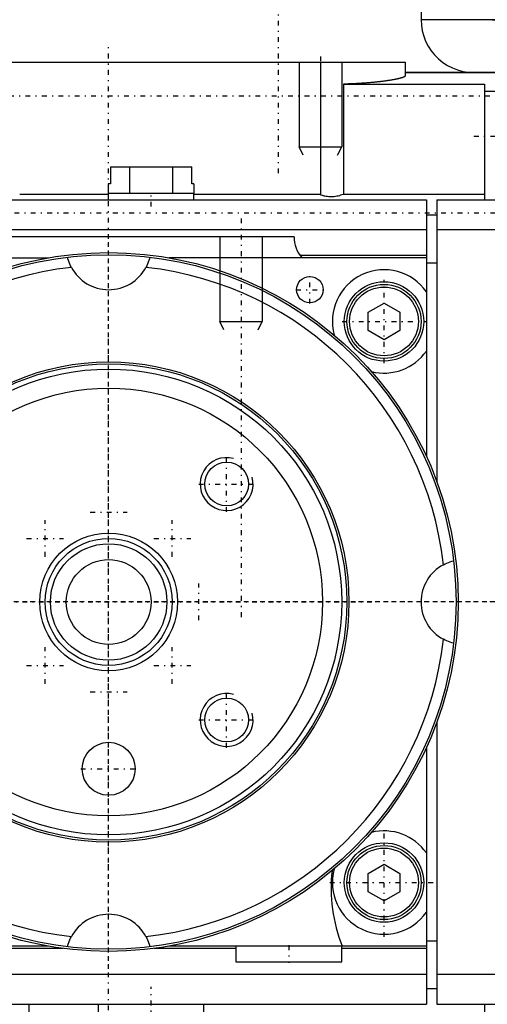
# Model space of a CAD drawing. Extents: x -128 to 128, y -5 to 906.
# Tile 9 of 12: x -8 to 36, y 732 to 825. Entities that reach past the tile are written whole.
import ezdxf

# ---------------------------------------------------------------- set-up
doc = ezdxf.new("R2010")
doc.units = 0
doc.linetypes.add('CENTER', pattern=[1.5, 0.45, -0.5, 0.05, -0.5])
for name, color, linetype in [('AM_0', 7, 'CONTINUOUS'), ('AM_10', 7, 'CONTINUOUS'), ('AM_7', 7, 'CENTER')]:
    doc.layers.add(name, color=color, linetype=linetype)

msp = doc.modelspace()

# ---------------------------------------------------------------- linework, layer by layer
at = {"layer": 'AM_0', "color": 7, "linetype": 'CONTINUOUS'}
for p, q in [((29.5, 832), (29.5, 825)), ((42, 825), (29.5, 825)), ((-42.986, 821), (27.986, 821)), ((20, 821), (20, 808.448)), ((27.986, 821), (27.986, 819.659)), ((49, 820), (27.986, 820)), ((46.5, 819.986), (27.986, 819.986)), ((35, 820.025), (35, 820)), ((22.179, 818.913), (35.5, 818.913)), ((22.179, 818.913), (22.179, 808.524)), ((35.5, 818.913), (35.5, 808)), ((46.5, 818.223), (35.5, 818.223)), ((0.161, 811.1), (7.839, 811.1)), ((0.161, 811.1), (0.161, 809.5)), ((1.979, 811.1), (1.979, 808.6)), ((6.021, 811.1), (6.021, 808.6)), ((7.839, 809.5), (7.839, 811.1)), ((-0.041, 809.5), (-0.041, 808.6)), ((0.161, 809.5), (-0.041, 809.5)), ((8.041, 809.5), (7.839, 809.5)), ((8.041, 809.5), (8.041, 808.6)), ((-8.4, 808.524), (-0.05, 808.524)), ((-0.05, 808.6), (-0.05, 808)), ((-0.05, 808.6), (8.05, 808.6)), ((8.05, 808), (8.05, 808.6)), ((8.05, 808.524), (20, 808.524)), ((22.179, 808.524), (35.5, 808.524)), ((-18.502, 808), (30, 808)), ((30, 808), (30, 783.748)), ((31, 808), (45.5, 808)), ((31, 808), (31, 781.326)), ((31, 806.55), (30, 806.55)), ((17.5, 804.5), (-12.959, 804.5)), ((30, 805.139), (-12.5, 805.139)), ((45.5, 805.139), (31, 805.139)), ((30, 802.72), (18.085, 802.72)), ((-30, 802.5), (-5.723, 802.5)), ((30, 802.5), (5.723, 802.5)), ((31, 802), (30, 802)), ((24.5, 797.366), (26, 798.232)), ((26, 798.232), (27.5, 797.366)), ((24.5, 795.634), (24.5, 797.366)), ((27.5, 797.366), (27.5, 795.634)), ((26, 794.768), (24.5, 795.634)), ((27.5, 795.634), (26, 794.768)), ((31, 758.674), (31, 732)), ((30, 756.252), (30, 732)), ((24.5, 744.366), (26, 745.232)), ((26, 745.232), (27.5, 744.366)), ((24.5, 742.634), (24.5, 744.366)), ((27.5, 744.366), (27.5, 742.634)), ((26, 741.768), (24.5, 742.634)), ((27.5, 742.634), (26, 741.768)), ((-5.723, 737.5), (-30, 737.5)), ((30, 737.5), (5.723, 737.5)), ((12, 737.5), (12, 736)), ((22, 736), (22, 737.5)), ((30, 738), (31, 738)), ((-4.29, 737.28), (-30, 737.28)), ((12, 737.28), (4.29, 737.28)), ((30, 737.28), (22, 737.28)), ((12, 736), (22, 736)), ((-12.5, 734.861), (30, 734.861)), ((31, 734.861), (45.5, 734.861)), ((31, 733.45), (30, 733.45)), ((-18.502, 732), (30, 732)), ((-7.5, 730.5), (-7.5, 732)), ((-1, 732), (-1, 730.5)), ((9, 730.5), (9, 732)), ((31, 732), (45.5, 732)), ((35.5, 732), (35.5, 721.087))]:
    msp.add_line(p, q, dxfattribs=at)
for points in [[(27.986, 819.659, 0), (27.984, 819.656, 0), (27.977, 819.649, 0), (27.97, 819.642, 0), (27.966, 819.638, 0), (27.962, 819.635, 0), (27.952, 819.627, 0), (27.942, 819.62, 0), (27.93, 819.613, 0), (27.917, 819.605, 0), (27.904, 819.598, 0), (27.896, 819.594, 0), (27.889, 819.59, 0), (27.873, 819.582, 0), (27.856, 819.574, 0), (27.838, 819.566, 0), (27.818, 819.559, 0), (27.798, 819.551, 0), (27.788, 819.547, 0), (27.777, 819.542, 0), (27.754, 819.534, 0), (27.731, 819.526, 0), (27.718, 819.522, 0), (27.706, 819.518, 0), (27.68, 819.51, 0), (27.654, 819.501, 0), (27.64, 819.497, 0), (27.626, 819.493, 0), (27.597, 819.485, 0), (27.567, 819.476, 0), (27.536, 819.468, 0), (27.504, 819.459, 0), (27.471, 819.451, 0), (27.454, 819.446, 0), (27.437, 819.442, 0), (27.402, 819.433, 0), (27.366, 819.425, 0), (27.328, 819.416, 0), (27.29, 819.408, 0), (27.251, 819.399, 0), (27.231, 819.395, 0), (27.211, 819.39, 0), (27.17, 819.382, 0), (27.128, 819.373, 0), (27.086, 819.364, 0), (27.042, 819.356, 0), (26.997, 819.347, 0), (26.975, 819.343, 0), (26.952, 819.339, 0), (26.905, 819.33, 0), (26.858, 819.322, 0), (26.81, 819.313, 0), (26.761, 819.305, 0), (26.712, 819.296, 0), (26.686, 819.292, 0), (26.661, 819.288, 0), (26.61, 819.279, 0), (26.558, 819.271, 0), (26.505, 819.263, 0), (26.452, 819.254, 0), (26.398, 819.246, 0), (26.371, 819.242, 0), (26.344, 819.238, 0), (26.288, 819.23, 0), (26.232, 819.222, 0), (26.204, 819.218, 0), (26.176, 819.214, 0), (26.119, 819.206, 0), (26.062, 819.199, 0), (26.033, 819.195, 0), (26.004, 819.191, 0), (25.945, 819.183, 0), (25.886, 819.176, 0), (25.826, 819.168, 0), (25.765, 819.161, 0), (25.703, 819.153, 0), (25.672, 819.15, 0), (25.64, 819.146, 0), (25.576, 819.139, 0), (25.512, 819.131, 0), (25.446, 819.124, 0), (25.38, 819.117, 0), (25.313, 819.11, 0), (25.279, 819.106, 0), (25.245, 819.103, 0), (25.176, 819.096, 0), (25.106, 819.089, 0), (25.036, 819.082, 0), (24.964, 819.075, 0), (24.892, 819.068, 0), (24.856, 819.065, 0), (24.82, 819.062, 0), (24.746, 819.055, 0), (24.672, 819.049, 0), (24.597, 819.042, 0), (24.522, 819.036, 0), (24.446, 819.03, 0), (24.407, 819.027, 0), (24.369, 819.024, 0), (24.292, 819.018, 0), (24.214, 819.012, 0), (24.135, 819.006, 0), (24.056, 819.001, 0), (23.977, 818.995, 0), (23.937, 818.993, 0), (23.897, 818.99, 0), (23.816, 818.985, 0), (23.735, 818.98, 0), (23.694, 818.977, 0), (23.654, 818.975, 0), (23.572, 818.97, 0), (23.489, 818.965, 0), (23.448, 818.963, 0), (23.407, 818.961, 0), (23.324, 818.957, 0), (23.24, 818.952, 0), (23.157, 818.948, 0), (23.073, 818.944, 0), (22.988, 818.941, 0), (22.946, 818.939, 0), (22.904, 818.937, 0), (22.819, 818.934, 0), (22.734, 818.93, 0), (22.649, 818.927, 0), (22.564, 818.924, 0), (22.478, 818.921, 0), (22.436, 818.92, 0), (22.393, 818.919, 0), (22.307, 818.916, 0), (22.222, 818.914, 0), (22.179, 818.913, 0)], [(22.179, 808.524, 0), (22.126, 808.5, 0), (22.016, 808.454, 0), (21.9, 808.413, 0), (21.841, 808.394, 0), (21.781, 808.376, 0), (21.658, 808.345, 0), (21.533, 808.319, 0), (21.408, 808.299, 0), (21.282, 808.284, 0), (21.159, 808.275, 0), (21.098, 808.272, 0), (21.038, 808.271, 0), (20.919, 808.272, 0), (20.797, 808.277, 0), (20.673, 808.288, 0), (20.547, 808.305, 0), (20.422, 808.328, 0), (20.359, 808.341, 0), (20.297, 808.356, 0), (20.176, 808.389, 0), (20.057, 808.427, 0), (20, 808.448, 0)], [(-3.522, 801.604, 0), (-3.602, 801.761, 0), (-3.74, 802.082, 0), (-3.848, 802.406, 0), (-3.89, 802.569, 0)], [(3.89, 802.569, 0), (3.848, 802.406, 0), (3.74, 802.082, 0), (3.602, 801.761, 0), (3.522, 801.604, 0)], [(31.604, 773.522, 0), (31.761, 773.602, 0), (32.082, 773.74, 0), (32.406, 773.848, 0), (32.569, 773.89, 0)], [(32.569, 766.11, 0), (32.406, 766.152, 0), (32.082, 766.26, 0), (31.761, 766.398, 0), (31.604, 766.478, 0)], [(-3.89, 737.431, 0), (-3.848, 737.594, 0), (-3.74, 737.918, 0), (-3.602, 738.239, 0), (-3.522, 738.396, 0)], [(3.522, 738.396, 0), (3.602, 738.239, 0), (3.74, 737.918, 0), (3.848, 737.594, 0), (3.89, 737.431, 0)]]:
    msp.add_polyline3d(points, dxfattribs=at)
for centre, radius in [((0, 770), 33), ((0, 770), 32.8), ((19, 799.5), 1.25), ((26, 796.5), 3.75), ((26, 796.5), 3.5), ((26, 796.5), 3.25), ((0, 770), 22.687), ((0, 770), 22.486), ((0, 770), 22), ((0, 770), 20.2), ((11.137, 781.137), 2.067), ((0, 770), 6.5), ((0, 770), 6), ((0, 770), 5.5), ((0, 770), 4), ((11.137, 758.863), 2.067), ((0, 754.25), 2.5), ((26, 743.5), 3.75), ((26, 743.5), 3.5), ((26, 743.5), 3.25)]:
    msp.add_circle(centre, radius, dxfattribs=at)
for centre, radius, start, end in [((34.5, 825), 5, 180, 275.73917), ((35, 810), 15, 41.81031, 90), ((20.5, 804.5), 3, 180, 221.81031), ((0, 770), 31.8, 96.35932, 173.64068), ((0, 803.5), 4, 208.28892, 331.71108), ((0, 770), 31.8, 6.35932, 83.64068), ((26, 796.5), 4.88, 34.94801, 195.31576), ((26, 796.5), 4.88, 255.77556, 325.05199), ((33.5, 770), 4, 118.28892, 241.71108), ((0, 770), 31.8, 186.35932, 263.64068), ((0, 770), 31.8, 276.35932, 353.64068), ((26, 743.5), 4.88, 34.94801, 104.22444), ((36, 743), 15, 173.81352, 201.51019), ((26, 743.5), 4.88, 164.68424, 325.05199), ((0, 736.5), 4, 28.28892, 151.71108)]:
    msp.add_arc(centre, radius, start, end, dxfattribs=at)
at = {"layer": 'AM_10', "color": 7, "linetype": 'CONTINUOUS'}
for p, q in [((18, 821), (18, 813)), ((22, 821), (22, 813)), ((18.379, 812.2), (18, 813)), ((18, 813), (22, 813)), ((21.621, 812.2), (22, 813)), ((10.5, 804.5), (10.5, 796.5)), ((14.5, 804.5), (14.5, 796.5)), ((10.879, 795.7), (10.5, 796.5)), ((10.5, 796.5), (14.5, 796.5)), ((14.121, 795.7), (14.5, 796.5))]:
    msp.add_line(p, q, dxfattribs=at)
for centre in [(11.137, 781.137), (11.137, 758.863)]:
    msp.add_arc(centre, 2.5, 75, 15, dxfattribs=at)
at = {"layer": 'AM_7', "color": 4, "linetype": 'CENTER'}
for p, q in [((16, 843.5), (16, 810.5)), ((0, 717.5), (0, 822.5)), ((20, 821.527), (20, 809.937)), ((82.5, 817.764), (-82.5, 817.764)), ((34.487, 814), (45.513, 814)), ((4, 807.34), (4, 808.66)), ((73.7, 806.711), (-73.7, 806.711)), ((12.5, 806.225), (12.5, 768.275)), ((0, 735.35), (0, 804.65)), ((19, 798.188), (19, 800.812)), ((26, 792.562), (26, 800.438)), ((17.688, 799.5), (20.312, 799.5)), ((22.062, 796.5), (29.938, 796.5)), ((0, 744.8), (0, 795.2)), ((11.137, 778.512), (11.137, 783.762)), ((8.512, 781.137), (13.762, 781.137)), ((-1.732, 778.5), (1.732, 778.5)), ((-6.01, 774.278), (-6.01, 777.743)), ((6.01, 774.278), (6.01, 777.743)), ((-7.743, 776.01), (-4.278, 776.01)), ((4.278, 776.01), (7.743, 776.01)), ((8.5, 768.268), (8.5, 771.732)), ((60.5, 770), (-60.5, 770)), ((38, 770), (-38, 770)), ((-25.2, 770), (25.2, 770)), ((-6.01, 762.257), (-6.01, 765.722)), ((6.01, 762.257), (6.01, 765.722)), ((-7.743, 763.99), (-4.278, 763.99)), ((4.278, 763.99), (7.743, 763.99)), ((-1.732, 761.5), (1.732, 761.5)), ((11.137, 756.238), (11.137, 761.488)), ((8.512, 758.863), (13.762, 758.863)), ((-2.625, 754.25), (2.625, 754.25)), ((26, 738.376), (26, 748.624)), ((20.876, 743.5), (31.124, 743.5)), ((17, 737.575), (17, 735.925)), ((4, 730.35), (4, 733.65))]:
    msp.add_line(p, q, dxfattribs=at)

doc.saveas('drawing.dxf')
